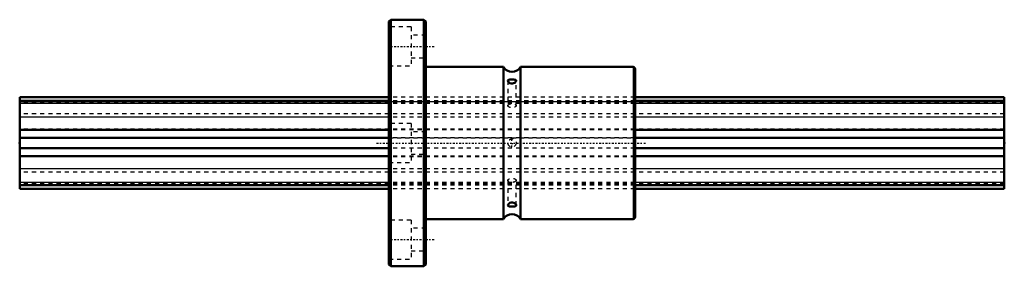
# Model space of a CAD drawing. Header units: millimetres. Extents: x 0 to 240, y -30 to 30.
import ezdxf

# ---------------------------------------------------------------- set-up
doc = ezdxf.new("R2010")
doc.units = ezdxf.units.MM
doc.linetypes.add('Center', pattern=[1.5, 0.45, -0.5, 0.05, -0.5])
doc.linetypes.add('Dashed', pattern=[2, 1, -1])
for name, color, linetype, lineweight in [('2d ConnectionPoints', 7, 'Continuous', 50), ('AM_0', 7, 'Continuous', 50), ('AM_4', 3, 'Continuous', 25), ('AM_7', 7, 'Center', 25), ('AM_9', 6, 'Dashed', 25)]:
    doc.layers.add(name, color=color, linetype=linetype, lineweight=lineweight)

# ---------------------------------------------------------------- blocks, each defined once
blk = doc.blocks.new('1_LBF25_Nut_0_in_LBF25_240L_240900__4')
at = {"layer": 'AM_0'}
for p, q in [((90.45, 30), (90, 29.55)), ((90, 29.55), (90, -29.55)), ((90.45, 30), (90.45, -30)), ((98.55, 30), (90.45, 30)), ((98.55, 30), (98.55, -30)), ((99, 29.55), (98.55, 30)), ((99, 29.55), (99, -29.55)), ((117.9, 18.5), (99, 18.5)), ((117.9, 18.5), (117.9, -18.5)), ((149.5, 18.5), (122.1, 18.5)), ((122.1, 18.5), (122.1, -18.5)), ((150, 18), (150, -18)), ((99, -18.5), (117.9, -18.5)), ((122.1, -18.5), (149.5, -18.5)), ((90, -29.55), (90.45, -30)), ((90.45, -30), (98.55, -30)), ((98.55, -30), (99, -29.55))]:
    blk.add_line(p, q, dxfattribs=at)
for points in [[(119.44, 15.44), (119.19, 15.39), (119.04, 15.29), (119, 15.17)], [(119, 15.17), (119, 15.14), (119.06, 14.96), (119.21, 14.78), (119.46, 14.6), (119.78, 14.48), (120.11, 14.46), (120.4, 14.53), (120.66, 14.67), (120.87, 14.87), (120.99, 15.08), (121, 15.17)], [(121, 15.17), (120.99, 15.24), (120.9, 15.35), (120.72, 15.41), (120.44, 15.45), (120.11, 15.46), (119.79, 15.46), (119.51, 15.44), (119.44, 15.44)], [(119.76, -14.48), (119.46, -14.6), (119.21, -14.78), (119.05, -14.99), (119, -15.17)], [(119, -15.17), (119, -15.18), (119.05, -15.31), (119.19, -15.39), (119.43, -15.43), (119.74, -15.45), (120.07, -15.46), (120.37, -15.45), (120.63, -15.43), (120.85, -15.37), (120.98, -15.26), (121, -15.17)], [(121, -15.17), (120.99, -15.1), (120.91, -14.92), (120.74, -14.74), (120.48, -14.56), (120.15, -14.47), (119.82, -14.47), (119.76, -14.48)]]:
    blk.add_lwpolyline(points, dxfattribs=at)
for centre, radius, start, end in [((120, 19.74), 2.44, 210.5102, 329.4898), ((149.5, 18), 0.5, 0, 90), ((120, -19.74), 2.44, 30.5102, 149.4898), ((149.5, -18), 0.5, 270, 360)]:
    blk.add_arc(centre, radius, start, end, dxfattribs=at)
at = {"layer": 'AM_4'}
blk.add_line((149.5, 18.5), (149.5, -18.5), dxfattribs=at)
at = {"layer": 'AM_7'}
for p, q in [((89.73, 23.5), (101.07, 23.5)), ((87, 0), (153, 0)), ((120, -1.05), (120, 1.05)), ((89.73, -23.5), (101.07, -23.5))]:
    blk.add_line(p, q, dxfattribs=at)
at = {"layer": 'AM_9'}
for p, q in [((95.4, 28.25), (90, 28.25)), ((95.4, 28.25), (95.4, 18.75)), ((99, 26.25), (95.4, 26.25)), ((95.4, 20.75), (99, 20.75)), ((90, 18.75), (95.4, 18.75)), ((119, 15.16), (119, 9.09)), ((121, 9.09), (121, 15.16)), ((150, 11.17), (90, 11.17)), ((150, 10.3), (90, 10.3)), ((90, 10.08), (150, 10.08)), ((150, 9.93), (90, 9.93)), ((150, 9.6), (90, 9.6)), ((150, 7.12), (90, 7.12)), ((150, 6.27), (90, 6.27)), ((95.4, 4.75), (90, 4.75)), ((150, 3.33), (90, 3.33)), ((150, 3.19), (90, 3.19)), ((95.4, 4.75), (95.4, -4.75)), ((99, 2.75), (95.4, 2.75)), ((150, 1.24), (90, 1.24)), ((90, 1.24), (150, 1.24)), ((150, -1.24), (90, -1.24)), ((150, -1.24), (90, -1.24)), ((150, -3.19), (90, -3.19)), ((150, -3.33), (90, -3.33)), ((90, -4.75), (95.4, -4.75)), ((95.4, -2.75), (99, -2.75)), ((150, -6.27), (90, -6.27)), ((150, -7.12), (90, -7.12)), ((119, -9.09), (119, -15.17)), ((121, -15.16), (121, -9.09)), ((150, -9.6), (90, -9.6)), ((150, -9.93), (90, -9.93)), ((150, -10.08), (90, -10.08)), ((150, -10.3), (90, -10.3)), ((150, -11.17), (90, -11.17)), ((95.4, -18.75), (90, -18.75)), ((95.4, -18.75), (95.4, -28.25)), ((99, -20.75), (95.4, -20.75)), ((95.4, -26.25), (99, -26.25)), ((90, -28.25), (95.4, -28.25))]:
    blk.add_line(p, q, dxfattribs=at)
blk.add_circle((120, 0), 1, dxfattribs=at)
for centre, major_axis in [((120, 9.09), (-1, 0)), ((120, -9.09), (1, 0))]:
    blk.add_ellipse(centre, major_axis=major_axis, ratio=0.5, dxfattribs=at)
blk = doc.blocks.new('2_LBF251240_Spline_Shaft_0_in_LBF25_240L_240900__4')
at = {"layer": 'AM_0'}
for p, q in [((90, 11.17), (0, 11.17)), ((0, -11.17), (0, 11.17)), ((90, 10.3), (0, 10.3)), ((240, 11.17), (150, 11.17)), ((240, 10.3), (150, 10.3)), ((240, -11.17), (240, 11.17)), ((90, 3.19), (0, 3.19)), ((240, 3.19), (150, 3.19)), ((90, 1.24), (0, 1.24)), ((240, 1.24), (150, 1.24)), ((90, -1.24), (0, -1.24)), ((240, -1.24), (150, -1.24)), ((90, -3.19), (0, -3.19)), ((240, -3.19), (150, -3.19)), ((90, -10.3), (0, -10.3)), ((90, -11.17), (0, -11.17)), ((240, -10.3), (150, -10.3)), ((240, -11.17), (150, -11.17))]:
    blk.add_line(p, q, dxfattribs=at)
at = {"layer": 'AM_4'}
for p, q in [((90, 9.6), (0, 9.6)), ((240, 9.6), (150, 9.6)), ((90, 6.27), (0, 6.27)), ((240, 6.27), (150, 6.27)), ((90, -6.27), (0, -6.27)), ((240, -6.27), (150, -6.27)), ((90, -9.6), (0, -9.6)), ((240, -9.6), (150, -9.6))]:
    blk.add_line(p, q, dxfattribs=at)
at = {"layer": 'AM_9'}
for p, q in [((0, 10.08), (240, 10.08)), ((240, 9.93), (0, 9.93)), ((150, 11.17), (90, 11.17)), ((150, 10.3), (90, 10.3)), ((150, 9.6), (90, 9.6)), ((240, 7.12), (0, 7.12)), ((150, 6.27), (90, 6.27)), ((240, 3.33), (0, 3.33)), ((150, 3.19), (90, 3.19)), ((0, 1.24), (240, 1.24)), ((150, 1.24), (90, 1.24)), ((240, -1.24), (0, -1.24)), ((150, -1.24), (90, -1.24)), ((240, -3.33), (0, -3.33)), ((150, -3.19), (90, -3.19)), ((240, -7.12), (0, -7.12)), ((150, -6.27), (90, -6.27)), ((240, -9.93), (0, -9.93)), ((240, -10.08), (0, -10.08)), ((150, -9.6), (90, -9.6)), ((150, -10.3), (90, -10.3)), ((150, -11.17), (90, -11.17))]:
    blk.add_line(p, q, dxfattribs=at)

msp = doc.modelspace()

# ---------------------------------------------------------------- linework, layer by layer
at = {"layer": '2d ConnectionPoints'}
for p in [(0, 0), (0, 0), (240, 0)]:
    msp.add_point(p, dxfattribs=at)

# ---------------------------------------------------------------- block references
for name in ['1_LBF25_Nut_0_in_LBF25_240L_240900__4', '2_LBF251240_Spline_Shaft_0_in_LBF25_240L_240900__4']:
    msp.add_blockref(name, (0, 0))

doc.saveas('drawing.dxf')
